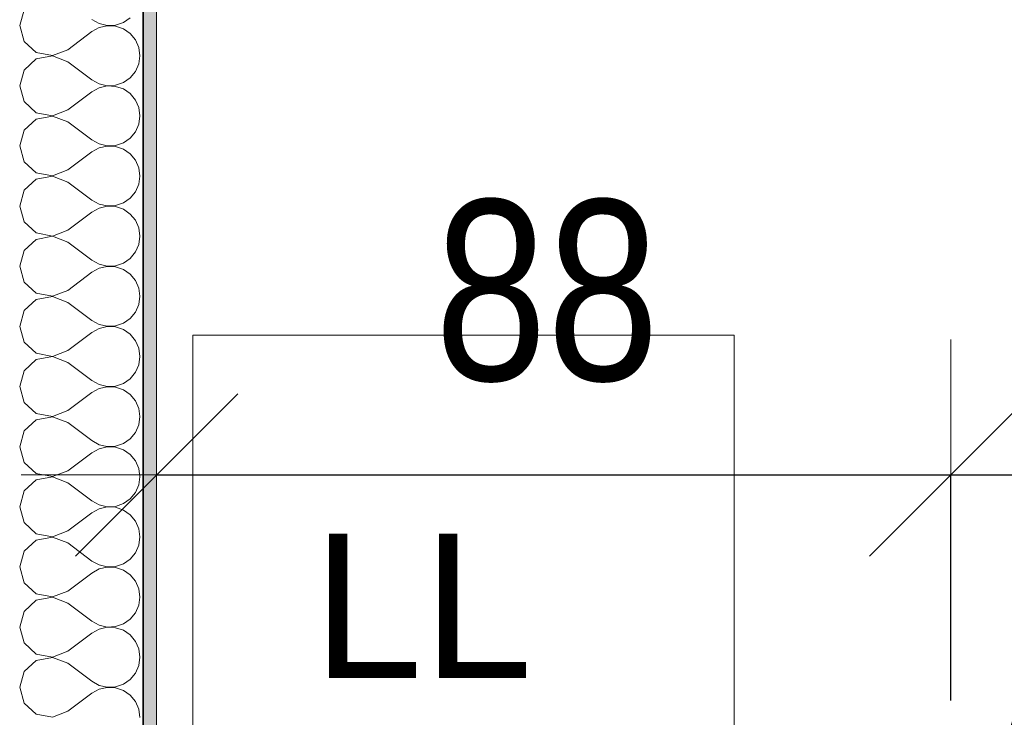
# Model space of a CAD drawing. Header units: centimetres. Extents: x -7.1 to 26.5, y -14.7 to 18.1.
# Tile 51 of 186: x 6.1 to 7.2, y 8.6 to 9.4. Entities that reach past the tile are written whole.
import ezdxf

# ---------------------------------------------------------------- set-up
doc = ezdxf.new("R2010")
doc.units = ezdxf.units.CM
doc.header["$LTSCALE"] = 10
doc.header["$PDMODE"] = 65
doc.linetypes.add('AUSGEZOGEN', pattern=[0])
for name, color, linetype in [('XR$1$010 Portes', 7, 'Continuous'), ('XR$1$015 Murs intérieurs', 7, 'Continuous'), ('XR$1$015 Murs intérieurs – Lignes de séparation des couches', 7, 'Continuous'), ('XR$1$065 Mobilier installé', 7, 'Continuous'), ('XR$1$080 Définition des locaux – Contour', 7, 'Continuous'), ('XR$2$105 Cotations100', 7, 'Continuous'), ('XR$3$015 Murs intérieurs – Hachures des composants', 7, 'Continuous')]:
    doc.layers.add(name, color=color, linetype=linetype)
doc.styles.add('ARIAL', font='arial.ttf')
doc.dimstyles.new('DIMSTYLE_5', dxfattribs={"dimtxt": 0.2, "dimasz": 0.3, "dimexe": 0, "dimexo": 0, "dimgap": 0.1, "dimtad": 2, "dimdec": 1, "dimlfac": 100, "dimrnd": 0.5, "dimzin": 4, "dimdsep": 46, "dimtxsty": 'ARIAL', "dimblk1": 'ALL_ML_STRICH', "dimblk2": 'ALL_ML_STRICH', "dimsah": 1, "dimcen": 0, "dimclrd": 7, "dimclre": 7, "dimclrt": 7, "dimadec": 0, "dimazin": 0, "dimtfac": 1, "dimtdec": 0, "dimtix": 1, "dimtmove": 2, "dimatfit": 3, "dimfxl": 0, "dimtzin": 0, "dimlwd": 0, "dimlwe": 18, "dimarcsym": 0})

# ---------------------------------------------------------------- blocks, each defined once
blk = doc.blocks.new('ALL_ML_STRICH')
at = {"color": 0, "linetype": 'ByBlock', "lineweight": -2}
for p, q in [((0, -0.5), (0, 0.5)), ((-0.3, -0.3), (0.3, 0.3)), ((-1, 0), (0.5, 0))]:
    blk.add_line(p, q, dxfattribs=at)
blk = doc.blocks.new('*D195')
at = {"layer": 'DEFPOINTS', "color": 7, "linetype": 'AUSGEZOGEN', "lineweight": 18, "transparency": 16777216}
for p in [(7.1518, 9.1635), (6.2718, 8.8852), (6.2718, 8.8687)]:
    blk.add_point(p, dxfattribs=at)
at = {"layer": 'XR$2$105 Cotations100', "color": 7, "linetype": 'AUSGEZOGEN', "lineweight": -2, "transparency": 16777216}
for p, q in [((6.2718, 8.8687), (6.2718, 8.8687)), ((6.2718, 8.8687), (7.1518, 8.8687)), ((7.1518, 8.6187), (7.1518, 8.8687))]:
    blk.add_line(p, q, dxfattribs=at)
at = {"layer": 'XR$2$105 Cotations100', "color": 7, "linetype": 'AUSGEZOGEN', "lineweight": 18, "transparency": 16777216, "xscale": 0.3, "yscale": 0.3, "zscale": 0.3, "rotation": 180}
blk.add_blockref('ALL_ML_STRICH', (6.2718, 8.8687), dxfattribs=at)
at = {"layer": 'XR$2$105 Cotations100', "color": 7, "linetype": 'AUSGEZOGEN', "lineweight": 18, "transparency": 16777216, "xscale": 0.3, "yscale": 0.3, "zscale": 0.3}
blk.add_blockref('ALL_ML_STRICH', (7.1518, 8.8687), dxfattribs=at)
at = {"layer": 'XR$2$105 Cotations100', "color": 7, "linetype": 'AUSGEZOGEN', "lineweight": 18, "transparency": 16777216, "insert": (6.7044, 9.0721), "char_height": 0.2, "width": 0.64, "attachment_point": 5, "style": 'ARIAL'}
blk.add_mtext('\\W0.80;\\A1;{\\A1;{88\\H0.132000;\\S^ ;}}', dxfattribs=at)
blk = doc.blocks.new('*D196')
at = {"layer": 'DEFPOINTS', "color": 7, "linetype": 'AUSGEZOGEN', "lineweight": 18, "transparency": 16777216}
for p in [(7.1518, 9.1635), (8.0418, 9.1635), (7.1518, 8.8687)]:
    blk.add_point(p, dxfattribs=at)
at = {"layer": 'XR$2$105 Cotations100', "color": 7, "linetype": 'AUSGEZOGEN', "lineweight": -2, "transparency": 16777216}
for p, q in [((7.1518, 8.6187), (7.1518, 8.8687)), ((7.1518, 8.8687), (8.0418, 8.8687)), ((8.0418, 8.6187), (8.0418, 8.8687))]:
    blk.add_line(p, q, dxfattribs=at)
at = {"layer": 'XR$2$105 Cotations100', "color": 7, "linetype": 'AUSGEZOGEN', "lineweight": 18, "transparency": 16777216, "xscale": 0.3, "yscale": 0.3, "zscale": 0.3, "rotation": 180}
blk.add_blockref('ALL_ML_STRICH', (7.1518, 8.8687), dxfattribs=at)
at = {"layer": 'XR$2$105 Cotations100', "color": 7, "linetype": 'AUSGEZOGEN', "lineweight": 18, "transparency": 16777216, "xscale": 0.3, "yscale": 0.3, "zscale": 0.3}
blk.add_blockref('ALL_ML_STRICH', (8.0418, 8.8687), dxfattribs=at)
at = {"layer": 'XR$2$105 Cotations100', "color": 7, "linetype": 'AUSGEZOGEN', "lineweight": 18, "transparency": 16777216, "insert": (7.5894, 9.0721), "char_height": 0.2, "width": 0.64, "attachment_point": 5, "style": 'ARIAL'}
blk.add_mtext('\\W0.80;\\A1;{\\A1;{89\\H0.132000;\\S^ ;}}', dxfattribs=at)
blk = doc.blocks.new('COMPLEXOBJECT_150')
at = {"layer": 'XR$3$015 Murs intérieurs – Hachures des composants', "color": 8, "linetype": 'AUSGEZOGEN', "lineweight": 13, "transparency": 33554687}
for p, q in [((6.1251, 9.3842), (6.1201, 9.3667)), ((6.2001, 9.3733), (6.2082, 9.3689)), ((6.235, 9.3702), (6.2426, 9.3754)), ((6.1201, 9.3667), (6.1251, 9.3491)), ((6.2082, 9.3645), (6.2001, 9.36)), ((6.2082, 9.3689), (6.2171, 9.3668)), ((6.2171, 9.3665), (6.2082, 9.3645)), ((6.2171, 9.3668), (6.2263, 9.3672)), ((6.2263, 9.3661), (6.2171, 9.3665)), ((6.2263, 9.3672), (6.235, 9.3702)), ((6.235, 9.3631), (6.2263, 9.3661)), ((6.2426, 9.3579), (6.235, 9.3631)), ((6.1734, 9.34), (6.2001, 9.36)), ((6.2485, 9.3509), (6.2426, 9.3579)), ((6.2522, 9.3424), (6.2485, 9.3509)), ((6.1251, 9.3491), (6.1385, 9.3369)), ((6.1564, 9.3335), (6.1734, 9.34)), ((6.2534, 9.3333), (6.2522, 9.3424)), ((6.1385, 9.3298), (6.1251, 9.3175)), ((6.1385, 9.3369), (6.1564, 9.3335)), ((6.1564, 9.3332), (6.1385, 9.3298)), ((6.1734, 9.3267), (6.1564, 9.3332)), ((6.2522, 9.3242), (6.2534, 9.3333)), ((6.1734, 9.3267), (6.2001, 9.3067)), ((6.2485, 9.3158), (6.2522, 9.3242)), ((6.1251, 9.3175), (6.1201, 9.3)), ((6.235, 9.3035), (6.2426, 9.3087)), ((6.2426, 9.3087), (6.2485, 9.3158)), ((6.1201, 9.3), (6.1251, 9.2825)), ((6.2001, 9.3067), (6.2082, 9.3022)), ((6.2082, 9.2978), (6.2001, 9.2933)), ((6.2082, 9.3022), (6.2171, 9.3001)), ((6.2171, 9.2999), (6.2082, 9.2978)), ((6.2171, 9.3001), (6.2263, 9.3006)), ((6.2263, 9.2994), (6.2171, 9.2999)), ((6.2263, 9.3006), (6.235, 9.3035)), ((6.235, 9.2965), (6.2263, 9.2994)), ((6.2426, 9.2913), (6.235, 9.2965)), ((6.1734, 9.2733), (6.2001, 9.2933)), ((6.2485, 9.2842), (6.2426, 9.2913)), ((6.1251, 9.2825), (6.1385, 9.2702)), ((6.2522, 9.2758), (6.2485, 9.2842)), ((6.2534, 9.2667), (6.2522, 9.2758)), ((6.1385, 9.2702), (6.1564, 9.2668)), ((6.1564, 9.2665), (6.1385, 9.2631)), ((6.1564, 9.2668), (6.1734, 9.2733)), ((6.1734, 9.26), (6.1564, 9.2665)), ((6.2522, 9.2576), (6.2534, 9.2667)), ((6.1385, 9.2631), (6.1251, 9.2509)), ((6.1734, 9.26), (6.2001, 9.24)), ((6.2485, 9.2491), (6.2522, 9.2576)), ((6.1251, 9.2509), (6.1201, 9.2333)), ((6.235, 9.2369), (6.2426, 9.2421)), ((6.2426, 9.2421), (6.2485, 9.2491)), ((6.1201, 9.2333), (6.1251, 9.2158)), ((6.2001, 9.24), (6.2082, 9.2355)), ((6.2082, 9.2311), (6.2001, 9.2267)), ((6.2082, 9.2355), (6.2171, 9.2335)), ((6.2171, 9.2332), (6.2082, 9.2311)), ((6.2171, 9.2335), (6.2263, 9.2339)), ((6.2263, 9.2328), (6.2171, 9.2332)), ((6.2263, 9.2339), (6.235, 9.2369)), ((6.235, 9.2298), (6.2263, 9.2328)), ((6.1734, 9.2067), (6.2001, 9.2267)), ((6.2426, 9.2246), (6.235, 9.2298)), ((6.2485, 9.2175), (6.2426, 9.2246)), ((6.1251, 9.2158), (6.1385, 9.2035)), ((6.2522, 9.2091), (6.2485, 9.2175)), ((6.2534, 9.2), (6.2522, 9.2091)), ((6.1385, 9.2035), (6.1564, 9.2001)), ((6.1564, 9.1999), (6.1385, 9.1965)), ((6.1564, 9.2001), (6.1734, 9.2067)), ((6.1734, 9.1933), (6.1564, 9.1999)), ((6.2522, 9.1909), (6.2534, 9.2)), ((6.1385, 9.1965), (6.1251, 9.1842)), ((6.1734, 9.1933), (6.2001, 9.1733)), ((6.2485, 9.1825), (6.2522, 9.1909)), ((6.1251, 9.1842), (6.1201, 9.1667)), ((6.2426, 9.1754), (6.2485, 9.1825)), ((6.1201, 9.1667), (6.1251, 9.1491)), ((6.2001, 9.1733), (6.2082, 9.1689)), ((6.2082, 9.1689), (6.2171, 9.1668)), ((6.2171, 9.1665), (6.2082, 9.1645)), ((6.2171, 9.1668), (6.2263, 9.1672)), ((6.2263, 9.1661), (6.2171, 9.1665)), ((6.2263, 9.1672), (6.235, 9.1702)), ((6.235, 9.1631), (6.2263, 9.1661)), ((6.235, 9.1702), (6.2426, 9.1754)), ((6.1734, 9.14), (6.2001, 9.16)), ((6.2082, 9.1645), (6.2001, 9.16)), ((6.2426, 9.1579), (6.235, 9.1631)), ((6.2485, 9.1509), (6.2426, 9.1579)), ((6.1251, 9.1491), (6.1385, 9.1369)), ((6.2522, 9.1424), (6.2485, 9.1509)), ((6.1385, 9.1369), (6.1564, 9.1335)), ((6.1564, 9.1332), (6.1385, 9.1298)), ((6.1564, 9.1335), (6.1734, 9.14)), ((6.1734, 9.1267), (6.1564, 9.1332)), ((6.2534, 9.1333), (6.2522, 9.1424)), ((6.2522, 9.1242), (6.2534, 9.1333)), ((6.1385, 9.1298), (6.1251, 9.1175)), ((6.1734, 9.1267), (6.2001, 9.1067)), ((6.2485, 9.1158), (6.2522, 9.1242)), ((6.1251, 9.1175), (6.1201, 9.1)), ((6.2426, 9.1087), (6.2485, 9.1158)), ((6.1201, 9.1), (6.1251, 9.0825)), ((6.2001, 9.1067), (6.2082, 9.1022)), ((6.2082, 9.1022), (6.2171, 9.1001)), ((6.2171, 9.0999), (6.2082, 9.0978)), ((6.2171, 9.1001), (6.2263, 9.1006)), ((6.2263, 9.0994), (6.2171, 9.0999)), ((6.2263, 9.1006), (6.235, 9.1035)), ((6.235, 9.1035), (6.2426, 9.1087)), ((6.1734, 9.0733), (6.2001, 9.0933)), ((6.2082, 9.0978), (6.2001, 9.0933)), ((6.235, 9.0965), (6.2263, 9.0994)), ((6.2426, 9.0913), (6.235, 9.0965)), ((6.2485, 9.0842), (6.2426, 9.0913)), ((6.1251, 9.0825), (6.1385, 9.0702)), ((6.2522, 9.0758), (6.2485, 9.0842)), ((6.1385, 9.0702), (6.1564, 9.0668)), ((6.1564, 9.0668), (6.1734, 9.0733)), ((6.2534, 9.0667), (6.2522, 9.0758)), ((6.1385, 9.0631), (6.1251, 9.0509)), ((6.1564, 9.0665), (6.1385, 9.0631)), ((6.1734, 9.06), (6.1564, 9.0665)), ((6.1734, 9.06), (6.2001, 9.04)), ((6.2485, 9.0491), (6.2522, 9.0576)), ((6.2522, 9.0576), (6.2534, 9.0667)), ((6.1251, 9.0509), (6.1201, 9.0333)), ((6.2426, 9.0421), (6.2485, 9.0491)), ((6.2001, 9.04), (6.2082, 9.0355)), ((6.2082, 9.0355), (6.2171, 9.0335)), ((6.2263, 9.0339), (6.235, 9.0369)), ((6.235, 9.0369), (6.2426, 9.0421)), ((6.1201, 9.0333), (6.1251, 9.0158)), ((6.1734, 9.0067), (6.2001, 9.0267)), ((6.2082, 9.0311), (6.2001, 9.0267)), ((6.2171, 9.0332), (6.2082, 9.0311)), ((6.2171, 9.0335), (6.2263, 9.0339)), ((6.2263, 9.0328), (6.2171, 9.0332)), ((6.235, 9.0298), (6.2263, 9.0328)), ((6.2426, 9.0246), (6.235, 9.0298)), ((6.2485, 9.0175), (6.2426, 9.0246)), ((6.1251, 9.0158), (6.1385, 9.0035)), ((6.2522, 9.0091), (6.2485, 9.0175)), ((6.1385, 9.0035), (6.1564, 9.0001)), ((6.1564, 9.0001), (6.1734, 9.0067)), ((6.2534, 9), (6.2522, 9.0091)), ((6.1385, 8.9965), (6.1251, 8.9842)), ((6.1564, 8.9999), (6.1385, 8.9965)), ((6.1734, 8.9933), (6.1564, 8.9999)), ((6.1734, 8.9933), (6.2001, 8.9733)), ((6.2485, 8.9825), (6.2522, 8.9909)), ((6.2522, 8.9909), (6.2534, 9)), ((6.1251, 8.9842), (6.1201, 8.9667)), ((6.2426, 8.9754), (6.2485, 8.9825)), ((6.2001, 8.9733), (6.2082, 8.9689)), ((6.2082, 8.9689), (6.2171, 8.9668)), ((6.2263, 8.9672), (6.235, 8.9702)), ((6.235, 8.9702), (6.2426, 8.9754)), ((6.1201, 8.9667), (6.1251, 8.9491)), ((6.1734, 8.94), (6.2001, 8.96)), ((6.2082, 8.9645), (6.2001, 8.96)), ((6.2171, 8.9665), (6.2082, 8.9645)), ((6.2171, 8.9668), (6.2263, 8.9672)), ((6.2263, 8.9661), (6.2171, 8.9665)), ((6.235, 8.9631), (6.2263, 8.9661)), ((6.2426, 8.9579), (6.235, 8.9631)), ((6.2485, 8.9509), (6.2426, 8.9579)), ((6.1251, 8.9491), (6.1385, 8.9369)), ((6.2522, 8.9424), (6.2485, 8.9509)), ((6.1385, 8.9369), (6.1564, 8.9335)), ((6.1564, 8.9335), (6.1734, 8.94)), ((6.2534, 8.9333), (6.2522, 8.9424)), ((6.1385, 8.9298), (6.1251, 8.9175)), ((6.1564, 8.9332), (6.1385, 8.9298)), ((6.1734, 8.9267), (6.1564, 8.9332)), ((6.1734, 8.9267), (6.2001, 8.9067)), ((6.2522, 8.9242), (6.2534, 8.9333)), ((6.1251, 8.9175), (6.1201, 8.9)), ((6.2426, 8.9087), (6.2485, 8.9158)), ((6.2485, 8.9158), (6.2522, 8.9242)), ((6.2001, 8.9067), (6.2082, 8.9022)), ((6.2263, 8.9006), (6.235, 8.9035)), ((6.235, 8.9035), (6.2426, 8.9087)), ((6.1201, 8.9), (6.1251, 8.8825)), ((6.1734, 8.8733), (6.2001, 8.8933)), ((6.2082, 8.8978), (6.2001, 8.8933)), ((6.2082, 8.9022), (6.2171, 8.9001)), ((6.2171, 8.8999), (6.2082, 8.8978)), ((6.2171, 8.9001), (6.2263, 8.9006)), ((6.2263, 8.8994), (6.2171, 8.8999)), ((6.235, 8.8965), (6.2263, 8.8994)), ((6.2426, 8.8913), (6.235, 8.8965)), ((6.1251, 8.8825), (6.1385, 8.8702)), ((6.2485, 8.8842), (6.2426, 8.8913)), ((6.2522, 8.8758), (6.2485, 8.8842)), ((6.1564, 8.8668), (6.1734, 8.8733)), ((6.2534, 8.8667), (6.2522, 8.8758)), ((6.1385, 8.8631), (6.1251, 8.8509)), ((6.1385, 8.8702), (6.1564, 8.8668)), ((6.1564, 8.8665), (6.1385, 8.8631)), ((6.1734, 8.86), (6.1564, 8.8665)), ((6.1734, 8.86), (6.2001, 8.84)), ((6.2522, 8.8576), (6.2534, 8.8667)), ((6.1251, 8.8509), (6.1201, 8.8333)), ((6.2426, 8.8421), (6.2485, 8.8491)), ((6.2485, 8.8491), (6.2522, 8.8576)), ((6.2001, 8.84), (6.2082, 8.8355)), ((6.235, 8.8369), (6.2426, 8.8421)), ((6.1201, 8.8333), (6.1251, 8.8158)), ((6.2082, 8.8311), (6.2001, 8.8267)), ((6.2082, 8.8355), (6.2171, 8.8335)), ((6.2171, 8.8332), (6.2082, 8.8311)), ((6.2171, 8.8335), (6.2263, 8.8339)), ((6.2263, 8.8328), (6.2171, 8.8332)), ((6.2263, 8.8339), (6.235, 8.8369)), ((6.235, 8.8298), (6.2263, 8.8328)), ((6.2426, 8.8246), (6.235, 8.8298)), ((6.1734, 8.8067), (6.2001, 8.8267)), ((6.2485, 8.8175), (6.2426, 8.8246)), ((6.2522, 8.8091), (6.2485, 8.8175)), ((6.1251, 8.8158), (6.1385, 8.8035)), ((6.1564, 8.8001), (6.1734, 8.8067)), ((6.2534, 8.8), (6.2522, 8.8091)), ((6.1385, 8.7965), (6.1251, 8.7842)), ((6.1385, 8.8035), (6.1564, 8.8001)), ((6.1564, 8.7999), (6.1385, 8.7965)), ((6.1734, 8.7933), (6.1564, 8.7999)), ((6.2522, 8.7909), (6.2534, 8.8)), ((6.1251, 8.7842), (6.1201, 8.7667)), ((6.1734, 8.7933), (6.2001, 8.7733)), ((6.2485, 8.7825), (6.2522, 8.7909)), ((6.2001, 8.7733), (6.2082, 8.7689)), ((6.235, 8.7702), (6.2426, 8.7754)), ((6.2426, 8.7754), (6.2485, 8.7825)), ((6.1201, 8.7667), (6.1251, 8.7491)), ((6.2082, 8.7645), (6.2001, 8.76)), ((6.2082, 8.7689), (6.2171, 8.7668)), ((6.2171, 8.7665), (6.2082, 8.7645)), ((6.2171, 8.7668), (6.2263, 8.7672)), ((6.2263, 8.7661), (6.2171, 8.7665)), ((6.2263, 8.7672), (6.235, 8.7702)), ((6.235, 8.7631), (6.2263, 8.7661)), ((6.2426, 8.7579), (6.235, 8.7631)), ((6.1734, 8.74), (6.2001, 8.76)), ((6.2485, 8.7509), (6.2426, 8.7579)), ((6.2522, 8.7424), (6.2485, 8.7509)), ((6.1251, 8.7491), (6.1385, 8.7369)), ((6.1564, 8.7335), (6.1734, 8.74)), ((6.2534, 8.7333), (6.2522, 8.7424)), ((6.1385, 8.7298), (6.1251, 8.7175)), ((6.1385, 8.7369), (6.1564, 8.7335)), ((6.1564, 8.7332), (6.1385, 8.7298)), ((6.1734, 8.7267), (6.1564, 8.7332)), ((6.2522, 8.7242), (6.2534, 8.7333)), ((6.1734, 8.7267), (6.2001, 8.7067)), ((6.2485, 8.7158), (6.2522, 8.7242)), ((6.1251, 8.7175), (6.1201, 8.7)), ((6.235, 8.7035), (6.2426, 8.7087)), ((6.2426, 8.7087), (6.2485, 8.7158)), ((6.1201, 8.7), (6.1251, 8.6825)), ((6.2001, 8.7067), (6.2082, 8.7022)), ((6.2082, 8.6978), (6.2001, 8.6933)), ((6.2082, 8.7022), (6.2171, 8.7001)), ((6.2171, 8.6999), (6.2082, 8.6978)), ((6.2171, 8.7001), (6.2263, 8.7006)), ((6.2263, 8.6994), (6.2171, 8.6999)), ((6.2263, 8.7006), (6.235, 8.7035)), ((6.235, 8.6965), (6.2263, 8.6994)), ((6.2426, 8.6913), (6.235, 8.6965)), ((6.1734, 8.6733), (6.2001, 8.6933)), ((6.2485, 8.6842), (6.2426, 8.6913)), ((6.1251, 8.6825), (6.1385, 8.6702)), ((6.2522, 8.6758), (6.2485, 8.6842)), ((6.2534, 8.6667), (6.2522, 8.6758)), ((6.1385, 8.6702), (6.1564, 8.6668)), ((6.1564, 8.6665), (6.1385, 8.6631)), ((6.1564, 8.6668), (6.1734, 8.6733)), ((6.1734, 8.66), (6.1564, 8.6665)), ((6.2522, 8.6576), (6.2534, 8.6667)), ((6.1385, 8.6631), (6.1251, 8.6509)), ((6.1734, 8.66), (6.2001, 8.64)), ((6.2485, 8.6491), (6.2522, 8.6576)), ((6.1251, 8.6509), (6.1201, 8.6333)), ((6.235, 8.6369), (6.2426, 8.6421)), ((6.2426, 8.6421), (6.2485, 8.6491)), ((6.1201, 8.6333), (6.1251, 8.6158)), ((6.2001, 8.64), (6.2082, 8.6355)), ((6.2082, 8.6311), (6.2001, 8.6267)), ((6.2082, 8.6355), (6.2171, 8.6335)), ((6.2171, 8.6332), (6.2082, 8.6311)), ((6.2171, 8.6335), (6.2263, 8.6339)), ((6.2263, 8.6328), (6.2171, 8.6332)), ((6.2263, 8.6339), (6.235, 8.6369)), ((6.235, 8.6298), (6.2263, 8.6328)), ((6.1734, 8.6067), (6.2001, 8.6267)), ((6.2426, 8.6246), (6.235, 8.6298)), ((6.2485, 8.6175), (6.2426, 8.6246)), ((6.1251, 8.6158), (6.1385, 8.6035)), ((6.2522, 8.6091), (6.2485, 8.6175)), ((6.2534, 8.6), (6.2522, 8.6091)), ((6.1385, 8.6035), (6.1564, 8.6001)), ((6.1564, 8.6001), (6.1734, 8.6067))]:
    blk.add_line(p, q, dxfattribs=at)

msp = doc.modelspace()

# ---------------------------------------------------------------- hatches: boundary and pattern name
at = {"layer": 'XR$3$015 Murs intérieurs – Hachures des composants', "linetype": 'AUSGEZOGEN', "lineweight": 13, "true_color": 0x202020, "transparency": 33554687}
msp.add_hatch(color=250, dxfattribs=at).paths.add_polyline_path([(6.2718, 8.3635), (6.2718, 10.7335), (6.2568, 10.7335), (6.2568, 8.3635)])

# ---------------------------------------------------------------- linework, layer by layer
at = {"layer": 'XR$1$010 Portes', "color": 7, "linetype": 'AUSGEZOGEN', "lineweight": 13, "transparency": 33554687}
msp.add_arc((8.0068, 8.3635), 0.82, 90, 180, dxfattribs=at)
at = {"layer": 'XR$1$015 Murs intérieurs', "color": 7, "linetype": 'AUSGEZOGEN', "lineweight": 18, "transparency": 33554687}
msp.add_line((6.2718, 8.3635), (6.2718, 10.7335), dxfattribs=at)
at = {"layer": 'XR$1$015 Murs intérieurs – Lignes de séparation des couches', "color": 7, "linetype": 'AUSGEZOGEN', "lineweight": 35, "transparency": 33554687}
msp.add_line((6.2568, 10.7335), (6.2568, 8.3635), dxfattribs=at)
at = {"layer": 'XR$1$065 Mobilier installé', "color": 8, "linetype": 'AUSGEZOGEN', "lineweight": 13, "transparency": 33554687}
msp.add_lwpolyline([(6.3118, 9.0235), (6.3118, 8.4235), (6.9118, 8.4235), (6.9118, 9.0235), (6.3118, 9.0235)], close=True, dxfattribs=at)
at = {"layer": 'XR$1$080 Définition des locaux – Contour', "color": 8, "linetype": 'AUSGEZOGEN', "lineweight": 13, "transparency": 33554687}
msp.add_lwpolyline([(6.2718, 10.7335), (6.2718, 8.3635), (9.6418, 8.3635), (9.6418, 10.7335), (6.2718, 10.7335)], close=True, dxfattribs=at)

# ---------------------------------------------------------------- block references
at = {"layer": 'XR$3$015 Murs intérieurs – Hachures des composants', "color": 8, "linetype": 'AUSGEZOGEN', "lineweight": 13, "transparency": 33554687}
msp.add_blockref('COMPLEXOBJECT_150', (0, 0), dxfattribs=at)

# ---------------------------------------------------------------- texts
at = {"layer": 'XR$1$065 Mobilier installé', "color": 8, "linetype": 'AUSGEZOGEN', "transparency": 33554687, "insert": (6.4449, 8.6436), "char_height": 0.16, "width": 0.472158, "attachment_point": 7, "style": 'ARIAL'}
msp.add_mtext('{\\W0.98;LL}', dxfattribs=at)

# ---------------------------------------------------------------- dimensions: what is measured, and where the dimension line sits
at = {"layer": 'XR$2$105 Cotations100', "color": 7, "linetype": 'AUSGEZOGEN', "lineweight": 18, "transparency": 33554687}
for base, p1, p2, picture, middle in [((7.1518, 8.8687), (6.2718, 8.8687), (7.1518, 8.6187), '*D195', (6.7044, 9.0721)), ((8.0418, 8.8687), (7.1518, 8.6187), (8.0418, 8.6187), '*D196', (7.5894, 9.0721))]:
    dim = msp.add_linear_dim(base=base, p1=p1, p2=p2, dimstyle='DIMSTYLE_5', override={"dimpost": '<>', "dimclrd": 7, "dimclre": 7, "dimclrt": 7, "dimlwd": 0, "dimlwe": 18}, dxfattribs=at)
    dim.commit()
    dim.dimension.update_dxf_attribs({"geometry": picture, "text_midpoint": middle, "dimtype": 160})

doc.saveas('drawing.dxf')
